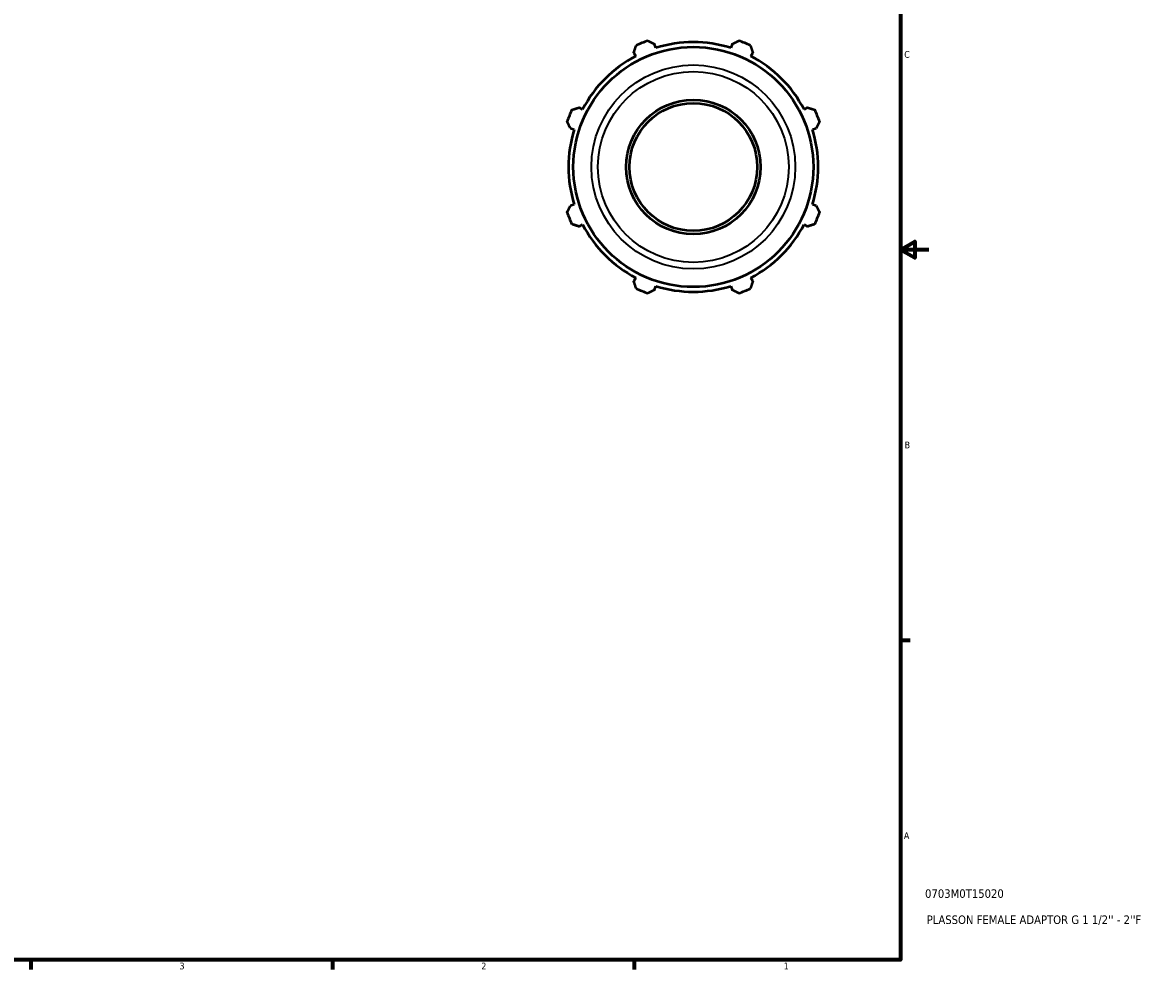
# Model space of a CAD drawing. Header units: inches. Extents: x -2.5 to 37.3, y -1.8 to 26.3.
# Tile 5 of 6: x 21.1 to 37.1, y 0.9 to 14.2. Entities that reach past the tile are written whole.
import ezdxf

# ---------------------------------------------------------------- set-up
doc = ezdxf.new("R2010")
doc.units = ezdxf.units.IN
doc.header["$MEASUREMENT"] = 0
for name, color, linetype, lineweight in [('Border (ANSI)', 7, 'Continuous', 70), ('Title (ANSI)', 7, 'Continuous', 50), ('Visible (ANSI)', 7, 'Continuous', 50), ('Visible Narrow (ANSI)', 7, 'Continuous', 35)]:
    doc.layers.add(name, color=color, linetype=linetype, lineweight=lineweight)
doc.styles.add('Note Text (ANSI)', font='tahoma.ttf')
doc.styles.add('Text Style29', font='tahoma.ttf')

# ---------------------------------------------------------------- blocks, each defined once
blk = doc.blocks.new('Borders Default Border')
at = {"layer": 'Border (ANSI)'}
for p, q in [((33.5, 5.5), (33.634, 5.5)), ((21.25, 1), (21.25, 0.866)), ((25.5, 1), (25.5, 0.866)), ((29.75, 1), (29.75, 0.866))]:
    blk.add_line(p, q, dxfattribs=at)
at = {"layer": 'Border (ANSI)', "flags": 128}
for points in [[(0.5, 1), (0.5, 21), (33.5, 21), (33.5, 1), (0.5, 1)], [(33.9, 11), (33.5, 11), (33.7, 11.115), (33.7, 10.885), (33.5, 11)]]:
    blk.add_lwpolyline(points, dxfattribs=at)
at = {"layer": 'Border (ANSI)', "color": 5, "true_color": 0x0000ff, "char_height": 0.0945, "attachment_point": 7, "style": 'Note Text (ANSI)'}
for s, insert in [('C', (33.552, 13.701)), ('B', (33.558, 8.203)), ('A', (33.547, 2.703)), ('3', (23.346, 0.864)), ('2', (27.596, 0.866)), ('1', (31.854, 0.866))]:
    blk.add_mtext(s, dxfattribs=dict(at, insert=insert))
blk = doc.blocks.new('Title Blocks ANSI - Large')
at = {"layer": 'Title (ANSI)', "color": 5, "true_color": 0x0000ff, "style": 'Text Style29'}
for tag, p in [('PART_NUMBER_001', (0.345, 0.873)), ('DESCRIPTION_001', (0.369, 0.505))]:
    blk.add_attdef(tag, p, '', height=0.12, dxfattribs=at)

msp = doc.modelspace()

# ---------------------------------------------------------------- linework, layer by layer
at = {"layer": 'Visible (ANSI)'}
for p, q in [((30.053, 13.841), (30.036, 13.895)), ((31.127, 13.895), (31.11, 13.841)), ((29.744, 13.774), (29.77, 13.724)), ((31.393, 13.724), (31.419, 13.774)), ((29.022, 12.976), (28.972, 13.002)), ((32.191, 13.002), (32.141, 12.976)), ((28.851, 12.71), (28.905, 12.693)), ((32.258, 12.693), (32.312, 12.71)), ((28.905, 11.636), (28.851, 11.619)), ((32.312, 11.619), (32.258, 11.636)), ((28.972, 11.327), (29.022, 11.353)), ((32.141, 11.353), (32.191, 11.327)), ((29.77, 10.605), (29.744, 10.555)), ((31.419, 10.555), (31.393, 10.605)), ((30.036, 10.434), (30.053, 10.488)), ((31.11, 10.488), (31.127, 10.434))]:
    msp.add_line(p, q, dxfattribs=at)
for radius in [1.69, 0.947, 0.9]:
    msp.add_circle((30.582, 12.165), radius, dxfattribs=at)
for radius, start, end in [(1.89, 109.792, 115.208), (1.758, 72.5, 107.5), (1.89, 64.792, 70.208), (1.758, 117.5, 152.5), (1.758, 27.5, 62.5), (1.89, 154.792, 160.208), (1.89, 19.792, 25.208), (1.758, 162.5, 197.5), (1.758, 342.5, 17.5), (1.89, 199.792, 205.208), (1.89, 334.792, 340.208), (1.758, 207.5, 242.5), (1.758, 297.5, 332.5), (1.89, 244.792, 250.208), (1.758, 252.5, 287.5), (1.89, 289.792, 295.208)]:
    msp.add_arc((30.582, 12.165), radius, start, end, dxfattribs=at)
for points, weights in [([(29.744, 13.774), (29.76, 13.823), (29.777, 13.875)], [1.001508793, 1.00116283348, 1]), ([(29.942, 13.943), (29.99, 13.918), (30.036, 13.895)], [1, 1.00116283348, 1.001508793]), ([(31.127, 13.895), (31.173, 13.918), (31.221, 13.943)], [1.001508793, 1.00116283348, 1]), ([(31.386, 13.875), (31.403, 13.823), (31.419, 13.774)], [1, 1.00116283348, 1.001508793]), ([(28.872, 12.97), (28.923, 12.986), (28.972, 13.002)], [1, 1.00116283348, 1.001508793]), ([(32.191, 13.002), (32.24, 12.986), (32.292, 12.97)], [1.001508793, 1.00116283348, 1]), ([(28.851, 12.71), (28.828, 12.756), (28.803, 12.805)], [1.001508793, 1.00116283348, 1]), ([(32.36, 12.805), (32.335, 12.756), (32.312, 12.71)], [1, 1.00116283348, 1.001508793]), ([(28.803, 11.525), (28.828, 11.573), (28.851, 11.619)], [1, 1.00116283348, 1.001508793]), ([(32.312, 11.619), (32.335, 11.573), (32.36, 11.525)], [1.001508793, 1.00116283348, 1]), ([(28.972, 11.327), (28.923, 11.343), (28.872, 11.36)], [1.001508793, 1.00116283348, 1]), ([(32.292, 11.36), (32.24, 11.343), (32.191, 11.327)], [1, 1.00116283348, 1.001508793]), ([(29.777, 10.455), (29.76, 10.506), (29.744, 10.555)], [1, 1.00116283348, 1.001508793]), ([(31.419, 10.555), (31.403, 10.506), (31.386, 10.455)], [1.001508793, 1.00116283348, 1]), ([(30.036, 10.434), (29.99, 10.411), (29.942, 10.386)], [1.001508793, 1.00116283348, 1]), ([(31.221, 10.386), (31.173, 10.411), (31.127, 10.434)], [1, 1.00116283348, 1.001508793])]:
    msp.add_rational_spline(points, weights, degree=2, dxfattribs=at)
at = {"layer": 'Visible Narrow (ANSI)'}
for radius in [1.436, 1.344]:
    msp.add_circle((30.582, 12.165), radius, dxfattribs=at)

# ---------------------------------------------------------------- block references
msp.add_blockref('Borders Default Border', (0, 0))
msp.add_blockref('Title Blocks ANSI - Large', (33.5, 1)).add_auto_attribs({'PART_NUMBER_001': '0703M0T15020', 'DESCRIPTION_001': "PLASSON FEMALE ADAPTOR G 1 1/2'' - 2''F"})

doc.saveas('drawing.dxf')
